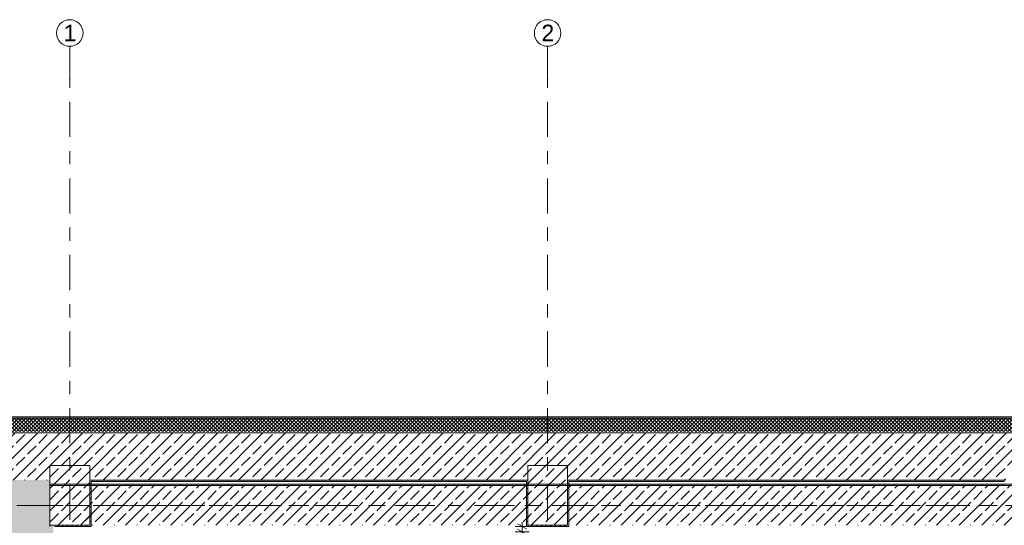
# Model space of a CAD drawing. Header units: metres. Extents: x -3.6 to 84.5, y -11 to 16.8.
# Tile 9 of 76: x 0.2 to 7.6, y 13 to 16.8. Entities that reach past the tile are written whole.
import ezdxf

# ---------------------------------------------------------------- set-up
doc = ezdxf.new("R2010")
doc.units = ezdxf.units.M
doc.header["$MEASUREMENT"] = 0
doc.linetypes.add('Achse', pattern=[0.2, 0.1, -0.05, 0, -0.05])
doc.linetypes.add('Strichlinie doppelt', pattern=[0.546806, 0.264583, -0.105833, 0.070556, -0.105833])
for name, color, linetype in [('155 - Bemaßung_ Beschriftung.Ausbau - Deckenelemente', 7, 'Continuous'), ('451 - Universal.Achsen Raster', 7, 'Continuous'), ('604 - Struktur.Wand Aussen', 7, 'Continuous'), ('607 - Struktur.Stütze', 7, 'Continuous'), ('608 - Struktur.Träger', 7, 'Continuous')]:
    doc.layers.add(name, color=color, linetype=linetype)
doc.styles.add('ERSTELLTER_STIL_2', font='txt')
doc.dimstyles.new('ERSTELLTER_STIL__5', dxfattribs={"dimtxt": 0.085, "dimasz": 0.0532, "dimexe": 0.18, "dimexo": 0.0625, "dimgap": 0, "dimtad": 1, "dimzin": 0, "dimdsep": 46, "dimtxsty": 'ERSTELLTER_STIL_2', "dimblk": 'ARROWHEAD_2', "dimblk1": 'ARROWHEAD_2', "dimblk2": 'ARROWHEAD_2', "dimcen": 0.09, "dimse1": 1, "dimse2": 1, "dimclrd": 256, "dimclre": 256, "dimclrt": 256, "dimazin": 0, "dimtfac": 1, "dimtdec": 4, "dimtmove": 0, "dimatfit": 3, "dimfxl": 1, "dimtolj": 1, "dimtzin": 0, "dimarcsym": 0})
pattern_1 = [(45, (0, 0), (-0.0848528, 0.0848528), []), (45, (-0.04243, 0.04243), (-0.0848528, 0.0848528), [0.09, -0.03])]
pattern_2 = [(45, (0, 0), (-0.01767767, 0.01767767), [0, -0.025])]

# ---------------------------------------------------------------- blocks, each defined once
blk = doc.blocks.new('*D355')
at = {"layer": '155 - Bemaßung_ Beschriftung.Ausbau - Deckenelemente', "color": 92, "linetype": 'Continuous', "lineweight": 9, "true_color": 0x00be00}
for p, q in [((3.9904, 12.99), (3.8854, 12.99)), ((3.9029, 13.0102), (3.9729, 12.9698)), ((3.9379, 12.99), (3.9379, 13.0242)), ((3.9379, 12.95), (3.9379, 12.99)), ((3.9904, 12.95), (3.8854, 12.95)), ((3.9729, 12.9298), (3.9029, 12.9702)), ((3.9379, 12.9158), (3.9379, 12.95))]:
    blk.add_line(p, q, dxfattribs=at)
at = {"layer": '155 - Bemaßung_ Beschriftung.Ausbau - Deckenelemente', "color": 92, "lineweight": 9, "true_color": 0x00be00, "insert": (3.9209, 12.8652), "char_height": 0.085, "attachment_point": 7, "rotation": 90, "style": 'ERSTELLTER_STIL_2'}
blk.add_mtext('\\A1;{\\pql;\\fArial|b0|i0|c0|p38;4}', dxfattribs=at)
blk = doc.blocks.new('ARROWHEAD_2')
at = {"color": 0, "linetype": 'Continuous', "lineweight": 0}
for p, q in [((0, 0), (-1, 0)), ((-0.38, -0.66), (0.38, 0.66))]:
    blk.add_line(p, q, dxfattribs=at)

msp = doc.modelspace()

# ---------------------------------------------------------------- hatches: boundary and pattern name
at = {"layer": '604 - Struktur.Wand Aussen', "linetype": 'Continuous', "lineweight": 0, "true_color": 0x000000}
h = msp.add_hatch(dxfattribs=at)
h.set_pattern_fill('Verputz_0001', color=18, style=0, pattern_type=2)
h.set_pattern_definition([(0, (0, 0), (0, 0.08660254), [0, -0.05]), (0, (0.025, 0.0433), (0, 0.08660254), [0, -0.05])])
h.paths.add_polyline_path([(-0.125, 13.8062), (-0.1237, 13.805), (11.48, 13.805), (11.48, 13.815), (-0.125, 13.815)])
h = msp.add_hatch(dxfattribs=at)
h.set_pattern_fill('Dämmung__hart_2_0001', color=18, style=0, pattern_type=2)
h.set_pattern_definition([(225, (0, 0), (-0.014142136, 0.014142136), []), (315, (0, 0), (0.014142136, 0.014142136), [])])
h.paths.add_polyline_path([(-0.025, 13.718), (-0.0103, 13.705), (11.48, 13.705), (11.48, 13.805), (-0.025, 13.805)])
h = msp.add_hatch(dxfattribs=at)
h.set_pattern_fill('Beton__Stahlbeton_0001', color=18, style=0, pattern_type=2)
h.set_pattern_definition(pattern_1)
h.paths.add_polyline_path([(0.0011, 13.695), (-0.015, 13.695), (-0.015, 13.34), (0.38, 13.34), (0.38, 13.3609)])
h = msp.add_hatch(dxfattribs=at)
h.set_pattern_fill('Beton__Stahlbeton_0001', color=18, style=0, pattern_type=2)
h.set_pattern_definition(pattern_1)
h.paths.add_polyline_path([(0.0011, 13.695), (0.38, 13.3609), (0.38, 13.45), (0.405, 13.45), (0.405, 13.695)])
h = msp.add_hatch(dxfattribs=at)
h.set_pattern_fill('Beton__Stahlbeton_0001', color=18, style=0, pattern_type=2)
h.set_pattern_definition(pattern_1)
h.paths.add_polyline_path([(11.48, 13.695), (0.405, 13.695), (0.405, 13.45), (0.68, 13.45), (0.68, 13.34), (3.98, 13.34), (3.98, 13.45), (4.28, 13.45), (4.28, 13.34), (7.58, 13.34), (7.58, 13.45), (7.88, 13.45), (7.88, 13.34), (11.18, 13.34), (11.18, 13.45), (11.48, 13.45)])
h = msp.add_hatch(dxfattribs=at)
h.set_pattern_fill('Beton__Stahlbeton_0001', color=18, style=0, pattern_type=2)
h.set_pattern_definition(pattern_1)
h.paths.add_polyline_path([(0.38, 13.34), (-0.015, 13.34), (-0.015, 0.435), (0.38, 0.435), (0.38, 0.7), (0.405, 0.7), (0.405, 5.2), (0.38, 5.2), (0.38, 6), (0.405, 6), (0.405, 8.1), (0.38, 8.1), (0.38, 8.5), (0.405, 8.5), (0.405, 13), (0.38, 13)])
h = msp.add_hatch(dxfattribs=at)
h.set_pattern_fill('Gips_0001', color=18, style=0, pattern_type=2)
h.set_pattern_definition(pattern_2)
h.paths.add_polyline_path([(0.69, 13.34), (0.69, 13.33), (3.97, 13.33), (3.97, 13.34)])
h = msp.add_hatch(dxfattribs=at)
h.set_pattern_fill('Gips_0001', color=18, style=0, pattern_type=2)
h.set_pattern_definition(pattern_2)
h.paths.add_polyline_path([(4.29, 13.34), (4.29, 13.33), (7.57, 13.33), (7.57, 13.34)])
at = {"layer": '607 - Struktur.Stütze', "linetype": 'Continuous', "lineweight": 0, "true_color": 0x000000}
h = msp.add_hatch(dxfattribs=at)
h.set_pattern_fill('Beton__Stahlbeton_0001', color=18, style=0, pattern_type=2)
h.set_pattern_definition(pattern_1)
h.paths.add_polyline_path([(0.38, 13), (0.68, 13), (0.68, 13.45), (0.38, 13.45)])
h = msp.add_hatch(dxfattribs=at)
h.set_pattern_fill('Beton__Stahlbeton_0001', color=18, style=0, pattern_type=2)
h.set_pattern_definition(pattern_1)
h.paths.add_polyline_path([(3.98, 13), (4.28, 13), (4.28, 13.45), (3.98, 13.45)])
h = msp.add_hatch(dxfattribs=at)
h.set_pattern_fill('Gips_0001', color=18, style=0, pattern_type=2)
h.set_pattern_definition(pattern_2)
h.paths.add_polyline_path([(0.415, 13), (0.415, 12.99), (0.69, 12.99), (0.69, 13.33), (0.68, 13.33), (0.68, 13)])
h = msp.add_hatch(dxfattribs=at)
h.set_pattern_fill('Gips_0001', color=18, style=0, pattern_type=2)
h.set_pattern_definition(pattern_2)
h.paths.add_polyline_path([(0.68, 13.33), (0.69, 13.33), (0.69, 13.34), (0.68, 13.34)])
h = msp.add_hatch(dxfattribs=at)
h.set_pattern_fill('Gips_0001', color=18, style=0, pattern_type=2)
h.set_pattern_definition(pattern_2)
h.paths.add_polyline_path([(3.97, 13.33), (3.98, 13.33), (3.98, 13.34), (3.97, 13.34)])
h = msp.add_hatch(dxfattribs=at)
h.set_pattern_fill('Gips_0001', color=18, style=0, pattern_type=2)
h.set_pattern_definition(pattern_2)
h.paths.add_polyline_path([(3.97, 12.99), (4.29, 12.99), (4.29, 13.33), (4.28, 13.33), (4.28, 13), (3.98, 13), (3.98, 13.33), (3.97, 13.33)])
h = msp.add_hatch(dxfattribs=at)
h.set_pattern_fill('Gips_0001', color=18, style=0, pattern_type=2)
h.set_pattern_definition(pattern_2)
h.paths.add_polyline_path([(4.28, 13.33), (4.29, 13.33), (4.29, 13.34), (4.28, 13.34)])
h = msp.add_hatch(dxfattribs=at)
h.set_pattern_fill('Gips_0001', color=18, style=0, pattern_type=2)
h.set_pattern_definition(pattern_2)
h.paths.add_polyline_path([(0.405, 12.99), (0.415, 12.99), (0.415, 13), (0.405, 13)])
at = {"layer": '608 - Struktur.Träger', "linetype": 'Continuous', "lineweight": 0, "true_color": 0x000000}
h = msp.add_hatch(dxfattribs=at)
h.set_pattern_fill('Beton__Stahlbeton_0001', color=18, style=0, pattern_type=2)
h.set_pattern_definition(pattern_1)
h.paths.add_polyline_path([(0.38, 13), (0.69, 13), (3.97, 13), (4.29, 13), (7.57, 13), (7.89, 13), (11.17, 13), (11.48, 13), (11.48, 13.3), (11.17, 13.3), (7.89, 13.3), (7.57, 13.3), (4.29, 13.3), (3.97, 13.3), (0.69, 13.3), (0.38, 13.3)])
h = msp.add_hatch(dxfattribs=at)
h.set_pattern_fill('Gips_0001', color=18, style=0, pattern_type=2)
h.set_pattern_definition(pattern_2)
h.paths.add_polyline_path([(0.69, 13.31), (0.69, 13.3), (3.97, 13.3), (3.97, 13.31)])
h = msp.add_hatch(dxfattribs=at)
h.set_pattern_fill('Gips_0001', color=18, style=0, pattern_type=2)
h.set_pattern_definition(pattern_2)
h.paths.add_polyline_path([(4.29, 13.3), (7.57, 13.3), (7.57, 13.31), (4.29, 13.31)])

# ---------------------------------------------------------------- linework, layer by layer
at = {"layer": '451 - Universal.Achsen Raster', "color": 160, "linetype": 'Strichlinie doppelt', "lineweight": 9, "true_color": 0x3232ff}
for p, q in [((0.53, 16.355), (0.53, 16.605)), ((4.13, 16.355), (4.13, 16.605)), ((0.53, -10.585), (0.53, 16.355)), ((4.13, -10.585), (4.13, 16.355)), ((64.935, 13.15), (-3.175, 13.15))]:
    msp.add_line(p, q, dxfattribs=at)
at = {"layer": '451 - Universal.Achsen Raster', "color": 160, "linetype": 'Continuous', "lineweight": 9, "true_color": 0x3232ff}
for centre in [(0.53, 16.705), (4.13, 16.705)]:
    msp.add_circle(centre, 0.1, dxfattribs=at)
at = {"layer": '451 - Universal.Achsen Raster', "color": 160, "linetype": 'Strichlinie doppelt', "lineweight": 9, "true_color": 0x3232ff}
for p in [(0.53, 16.355), (0.53, 16.355), (4.13, 16.355), (4.13, 16.355)]:
    msp.add_point(p, dxfattribs=at)
at = {"layer": '604 - Struktur.Wand Aussen', "color": 7, "linetype": 'Continuous', "lineweight": 5}
msp.add_line((11.48, 13.805), (-0.025, 13.805), dxfattribs=at)
at = {"layer": '604 - Struktur.Wand Aussen', "color": 7, "linetype": 'Continuous', "lineweight": 13}
for p, q in [((0.405, 13.695), (0.0011, 13.695)), ((0.405, 13.695), (0.0011, 13.695)), ((11.48, 13.695), (0.405, 13.695)), ((0.68, 13.34), (3.98, 13.34)), ((4.28, 13.34), (7.58, 13.34))]:
    msp.add_line(p, q, dxfattribs=at)
at = {"layer": '604 - Struktur.Wand Aussen', "color": 7, "linetype": 'Continuous', "lineweight": 5, "flags": 128}
for points in [[(11.48, 13.815), (-0.125, 13.815)], [(0.69, 13.33), (3.97, 13.33)], [(4.29, 13.33), (7.57, 13.33)]]:
    msp.add_lwpolyline(points, dxfattribs=at)
at = {"layer": '607 - Struktur.Stütze', "color": 7, "linetype": 'Continuous', "lineweight": 13, "flags": 128}
for points in [[(0.38, 13), (0.68, 13), (0.68, 13.45), (0.38, 13.45)], [(3.98, 13), (4.28, 13), (4.28, 13.45), (3.98, 13.45)]]:
    msp.add_lwpolyline(points, close=True, dxfattribs=at)
at = {"layer": '607 - Struktur.Stütze', "color": 7, "linetype": 'Continuous', "lineweight": 5, "flags": 128}
for points in [[(0.415, 12.99), (0.69, 12.99), (0.69, 13.33)], [(3.97, 13.33), (3.97, 12.99), (4.29, 12.99), (4.29, 13.33)]]:
    msp.add_lwpolyline(points, dxfattribs=at)
at = {"layer": '608 - Struktur.Träger', "color": 7, "linetype": 'Continuous', "lineweight": 13}
for p, q in [((0.38, 13.31), (11.48, 13.31)), ((0.38, 12.99), (0.38, 13.31)), ((0.69, 13.3), (0.38, 13.3)), ((3.97, 13.3), (0.69, 13.3)), ((4.29, 13.3), (3.97, 13.3)), ((7.57, 13.3), (4.29, 13.3)), ((7.89, 13.3), (7.57, 13.3))]:
    msp.add_line(p, q, dxfattribs=at)
at = {"layer": '608 - Struktur.Träger', "color": 7, "linetype": 'Continuous', "lineweight": 9}
msp.add_line((0.38, 13.3), (0.38, 13), dxfattribs=at)
at = {"layer": '608 - Struktur.Träger', "color": 7, "linetype": 'Continuous', "lineweight": 5}
for p, q in [((0.69, 13.31), (0.69, 13.3)), ((3.97, 13.31), (0.69, 13.31)), ((3.97, 13.31), (3.97, 13.3)), ((4.29, 13.31), (4.29, 13.3)), ((7.57, 13.31), (4.29, 13.31)), ((7.57, 13.31), (7.57, 13.3))]:
    msp.add_line(p, q, dxfattribs=at)
at = {"layer": '608 - Struktur.Träger', "color": 7, "linetype": 'Achse', "lineweight": 9}
msp.add_line((0.38, 13.15), (11.48, 13.15), dxfattribs=at)

# ---------------------------------------------------------------- texts
at = {"layer": '451 - Universal.Achsen Raster', "color": 160, "lineweight": 9, "true_color": 0x3232ff, "char_height": 0.125, "attachment_point": 1, "style": 'ERSTELLTER_STIL_2'}
for s, insert in [('\\A1;{\\pql;\\pt0;\\fArial|b0|i0|c0|p38;1}', (0.4826, 16.7675)), ('\\A1;{\\pql;\\pt0;\\fArial|b0|i0|c0|p38;2}', (4.0826, 16.7675))]:
    msp.add_mtext(s, dxfattribs=dict(at, insert=insert))

# ---------------------------------------------------------------- dimensions: what is measured, and where the dimension line sits
at = {"layer": '155 - Bemaßung_ Beschriftung.Ausbau - Deckenelemente', "color": 92, "linetype": 'Continuous', "lineweight": 9, "true_color": 0x00be00}
dim = msp.add_linear_dim(base=(3.9379, 12.99), p1=(3.989, 12.95), p2=(3.97, 12.99), angle=90, dimstyle='ERSTELLTER_STIL__5', dxfattribs=at)
dim.commit()
dim.dimension.update_dxf_attribs({"geometry": '*D355', "text_midpoint": (3.8784, 12.8976), "dimtype": 160, "text_rotation": 90})

doc.saveas('drawing.dxf')
